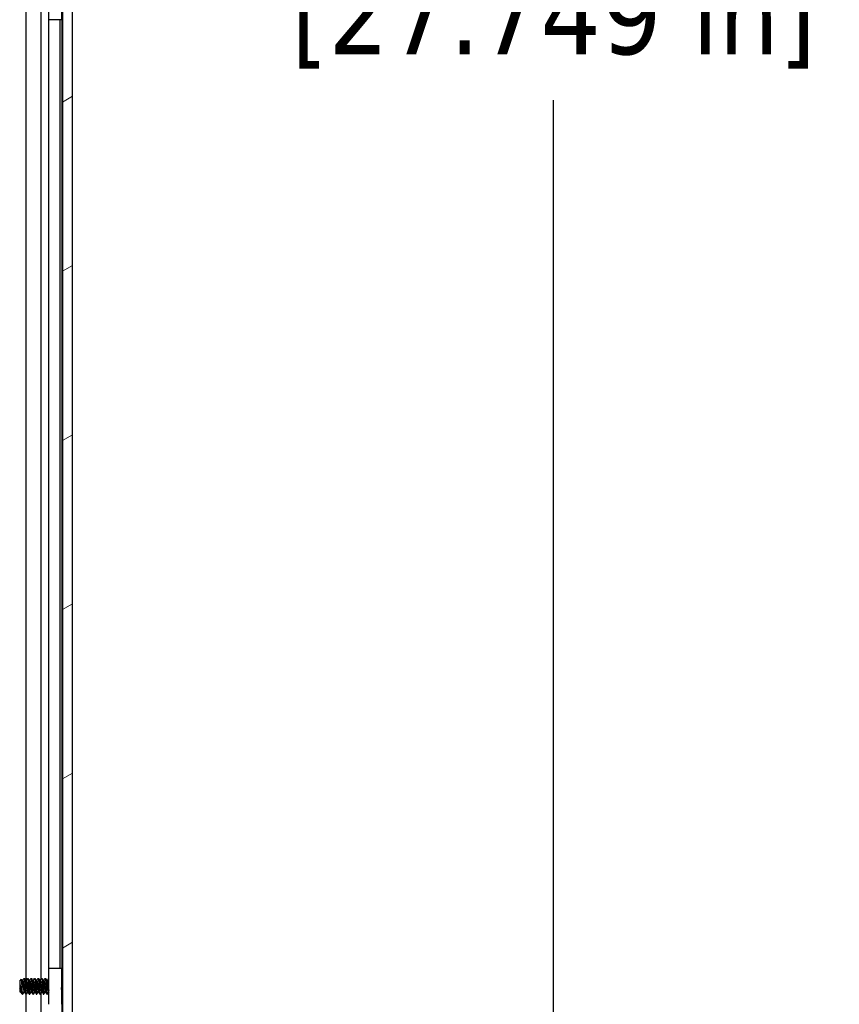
# Model space of a CAD drawing. Header units: millimetres. Extents: x 80 to 2248, y 80 to 1719.
# Tile 45 of 77: x 1234 to 1382, y 646 to 823. Entities that reach past the tile are written whole.
import ezdxf

# ---------------------------------------------------------------- set-up
doc = ezdxf.new("R2010")
doc.units = ezdxf.units.MM
doc.header["$LTSCALE"] = 8.333333
for name, color, linetype, lineweight in [('Dimension (ANSI)', 7, 'Continuous', 25), ('Hatch (ANSI)', 7, 'Continuous', 18), ('Visible (ANSI)', 7, 'Continuous', 25)]:
    doc.layers.add(name, color=color, linetype=linetype, lineweight=lineweight)
doc.styles.add('Note Text (ANSI)', font='tahoma.ttf')
doc.dimstyles.new('Default - mm (ANSI)', dxfattribs={"dimscale": 8.333333, "dimtxt": 1.75, "dimasz": 1.5, "dimexe": 2, "dimexo": 1, "dimgap": 0.8, "dimtad": 0, "dimtih": 1, "dimtoh": 1, "dimrnd": 1e-08, "dimzin": 0, "dimdsep": 46, "dimtxsty": 'Note Text (ANSI)', "dimblk": 'Filled-2', "dimcen": 0.09, "dimdle": 10, "dimclrd": 256, "dimclre": 256, "dimclrt": 256, "dimadec": 1, "dimazin": 0, "dimtfac": 1.741714, "dimtofl": 0, "dimtmove": 0, "dimatfit": 3, "dimldrblk": 'Filled-1', "dimfxl": 1, "dimtolj": 1, "dimtzin": 0, "dimlwd": -1, "dimlwe": -1, "dimarcsym": 0})

# ---------------------------------------------------------------- blocks, each defined once
blk = doc.blocks.new('Filled-2')
at = {"color": 0}
for p, q in [((0, 0), (-1, 0.167)), ((-1, 0.167), (-1, -0.167)), ((-1, 0), (0, 0)), ((-1, -0.167), (0, 0))]:
    blk.add_line(p, q, dxfattribs=at)
at = {"color": 0, "flags": 128}
blk.add_lwpolyline([(-1, -0.167), (0, 0), (-1, 0.167), (-1, -0.167)], dxfattribs=at)
at = {"color": 0}
blk.add_solid([(-1, -0.167), (0, 0), (-1, 0.167), (-1, -0.167)], dxfattribs=at)
blk = doc.blocks.new('*D11')
at = {"layer": 'Defpoints', "color": 0, "transparency": 16777216}
for p in [(1235.15, 1267.97), (1330.29, 1267.97), (1235.15, 563.14)]:
    blk.add_point(p, dxfattribs=at)
at = {"layer": 'Dimension (ANSI)', "transparency": 16777216}
for p, q in [((1243.48, 1267.97), (1346.96, 1267.97)), ((1330.29, 1255.47), (1330.29, 869.86)), ((1330.29, 575.64), (1330.29, 808.86)), ((1243.48, 563.14), (1346.96, 563.14))]:
    blk.add_line(p, q, dxfattribs=at)
at = {"layer": 'Dimension (ANSI)', "transparency": 16777216, "xscale": 12.5, "yscale": 12.5, "zscale": 12.5}
for p, rotation in [((1330.29, 1267.97), 90), ((1330.29, 563.14), 270)]:
    blk.add_blockref('Filled-2', p, dxfattribs=dict(at, rotation=rotation))
at = {"layer": 'Dimension (ANSI)', "transparency": 16777216, "char_height": 14.5833, "attachment_point": 5, "style": 'Note Text (ANSI)'}
for s, insert in [('\\A1; 704.83 mm', (1330.29, 853.65)), ('\\A1;[27.749 in]', (1330.29, 823.15))]:
    blk.add_mtext(s, dxfattribs=dict(at, insert=insert))
blk = doc.blocks.new('Filled-1')
at = {"color": 0}
for p, q in [((0, 0), (-1, 0.333)), ((-1, 0.333), (-1, -0.333)), ((-1, 0), (0, 0)), ((-1, -0.333), (0, 0))]:
    blk.add_line(p, q, dxfattribs=at)
at = {"color": 0, "flags": 128}
blk.add_lwpolyline([(-1, -0.333), (0, 0), (-1, 0.333), (-1, -0.333)], dxfattribs=at)
at = {"color": 0}
blk.add_solid([(-1, -0.333), (0, 0), (-1, 0.333), (-1, -0.333)], dxfattribs=at)

msp = doc.modelspace()

# ---------------------------------------------------------------- hatches: boundary and pattern name
at = {"layer": 'Hatch (ANSI)'}
h = msp.add_hatch(dxfattribs=at)
h.set_pattern_fill('ANSI31', color=256, scale=211.666667, angle=-15, style=0)
h.set_pattern_definition([(30, (0, 0), (-13.22917, 22.9136), [])])
h.paths.add_polyline_path([(1241.6537, 567.0588), (1243.4571, 567.0588), (1243.4571, 1264.0602), (1241.6537, 1264.0602)])

# ---------------------------------------------------------------- linework, layer by layer
at = {"layer": 'Visible (ANSI)'}
for p, q in [((1241.6537, 1264.0602), (1241.6537, 567.0588)), ((1243.4571, 567.0588), (1243.4571, 1264.0602)), ((1239.184, 823.4095), (1239.184, 829.9095)), ((1241.484, 829.9095), (1241.484, 823.4095)), ((1235.0914, 649.8523), (1235.0914, 825.2371)), ((1237.7981, 650.1109), (1237.7981, 825.4663)), ((1241.615, 650.1416), (1241.615, 825.3774)), ((1241.484, 823.4095), (1239.184, 823.4095)), ((1239.202, 652.1095), (1239.202, 823.4095)), ((1241.234, 652.1095), (1241.234, 823.4095)), ((1239.184, 652.1095), (1241.484, 652.1095)), ((1239.184, 645.6095), (1239.184, 652.1095)), ((1241.484, 652.1095), (1241.484, 645.6095)), ((1233.9321, 649.8057), (1234.2551, 650.1287)), ((1233.9321, 649.8057), (1233.9321, 647.9134)), ((1233.9787, 649.1827), (1233.9787, 648.4148)), ((1234.4182, 649.8523), (1234.4877, 649.8523)), ((1234.7258, 650.2819), (1234.8052, 650.2819)), ((1235.0532, 649.8523), (1235.1227, 649.8523)), ((1235.3608, 650.2819), (1235.4402, 650.2819)), ((1235.6882, 649.8523), (1235.7577, 649.8523)), ((1235.9958, 650.2819), (1236.0752, 650.2819)), ((1236.3232, 649.8523), (1236.3927, 649.8523)), ((1236.6308, 650.2819), (1236.7102, 650.2819)), ((1236.9582, 649.8523), (1237.0277, 649.8523)), ((1237.2658, 650.2819), (1237.3452, 650.2819)), ((1237.5932, 649.8523), (1237.6627, 649.8523)), ((1237.9008, 650.2819), (1237.9802, 650.2819)), ((1238.2282, 649.8523), (1238.2977, 649.8523)), ((1238.5358, 650.2819), (1238.6152, 650.2819)), ((1238.8632, 649.8523), (1238.9327, 649.8523)), ((1239.1708, 650.2819), (1239.184, 650.2819)), ((1241.484, 650.0106), (1241.6537, 650.1803)), ((1233.9321, 647.9134), (1234.0508, 647.7946)), ((1234.0908, 647.8667), (1234.1603, 647.8667)), ((1234.4083, 647.4371), (1234.4083, 647.8629)), ((1234.4083, 647.4371), (1234.4877, 647.4371)), ((1234.7258, 647.8667), (1234.7953, 647.8667)), ((1235.0433, 647.4371), (1235.1227, 647.4371)), ((1235.0914, 576.4695), (1235.0914, 647.4371)), ((1235.3608, 647.8667), (1235.4303, 647.8667)), ((1235.6783, 647.4371), (1235.7577, 647.4371)), ((1235.9958, 647.8667), (1236.0653, 647.8667)), ((1236.3133, 647.4371), (1236.3927, 647.4371)), ((1236.6308, 647.8667), (1236.7003, 647.8667)), ((1236.9483, 647.4371), (1237.0277, 647.4371)), ((1237.2658, 647.8667), (1237.3353, 647.8667)), ((1237.5833, 647.4371), (1237.6627, 647.4371)), ((1237.7981, 576.4695), (1237.7981, 647.6663)), ((1237.9008, 647.8667), (1237.9703, 647.8667)), ((1238.2183, 647.4371), (1238.2977, 647.4371)), ((1238.5358, 647.8667), (1238.6053, 647.8667)), ((1238.8533, 647.4371), (1238.9327, 647.4371)), ((1239.1708, 647.8667), (1239.184, 647.8667)), ((1241.5735, 647.6189), (1241.6537, 647.5387)), ((1241.615, 576.4695), (1241.615, 647.5774))]:
    msp.add_line(p, q, dxfattribs=at)
msp.add_ellipse((1239.0873, 648.8595), major_axis=(0, 0.343), ratio=0.10685664, start_param=0.4127074, end_param=2.72888525, dxfattribs=at)
for points, weights, knots in [([(1233.9787, 649.1827), (1233.9961, 649.0256), (1234.0114, 648.8595), (1234.0644, 648.2863), (1234.1173, 647.9997), (1234.1329, 647.9153), (1234.1505, 647.884)], [0.941670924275, 0.957095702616, 1, 0.866025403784, 1, 0.956426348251, 0.941196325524], [0.0279141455, 0.0279141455, 0.0279141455, 0.03125, 0.03125, 0.0416666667, 0.0416666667, 0.0450545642, 0.0450545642, 0.0450545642]), ([(1234.428, 649.8351), (1234.4456, 649.8037), (1234.4612, 649.7193), (1234.5141, 649.4327), (1234.5671, 648.8595), (1234.62, 648.2863), (1234.6729, 647.9997), (1234.6975, 647.8667), (1234.7258, 647.8667)], [0.941196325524, 0.956426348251, 1, 0.866025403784, 1, 0.866025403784, 1, 0.933012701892, 0.933012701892], [0.0799454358, 0.0799454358, 0.0799454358, 0.0833333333, 0.0833333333, 0.09375, 0.09375, 0.1041666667, 0.1041666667, 0.109375, 0.109375, 0.109375]), ([(1234.4877, 649.8523), (1234.516, 649.8523), (1234.5406, 649.7193), (1234.5935, 649.4327), (1234.6464, 648.8595), (1234.6994, 648.2863), (1234.7523, 647.9997), (1234.7679, 647.9153), (1234.7855, 647.884)], [0.933012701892, 0.933012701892, 1, 0.866025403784, 1, 0.866025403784, 1, 0.956426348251, 0.941196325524], [0.078125, 0.078125, 0.078125, 0.0833333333, 0.0833333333, 0.09375, 0.09375, 0.1041666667, 0.1041666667, 0.1075545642, 0.1075545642, 0.1075545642]), ([(1234.7119, 650.2695), (1234.7475, 650.3333), (1234.7787, 650.0914), (1234.8316, 649.6807), (1234.8846, 648.8595)], [0.937106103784, 0.916453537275, 1, 0.866025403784, 1], [0.0768375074, 0.0768375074, 0.0768375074, 0.0833333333, 0.0833333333, 0.09375, 0.09375, 0.09375]), ([(1234.8052, 650.2819), (1234.8335, 650.2819), (1234.8581, 650.0914), (1234.911, 649.6807), (1234.9639, 648.8595)], [0.933012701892, 0.933012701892, 1, 0.866025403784, 1], [0.140625, 0.140625, 0.140625, 0.1458333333, 0.1458333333, 0.15625, 0.15625, 0.15625]), ([(1235.063, 649.8351), (1235.0806, 649.8037), (1235.0962, 649.7193), (1235.1491, 649.4327), (1235.2021, 648.8595), (1235.255, 648.2863), (1235.3079, 647.9997), (1235.3325, 647.8667), (1235.3608, 647.8667)], [0.941196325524, 0.956426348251, 1, 0.866025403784, 1, 0.866025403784, 1, 0.933012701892, 0.933012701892], [0.1424454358, 0.1424454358, 0.1424454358, 0.1458333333, 0.1458333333, 0.15625, 0.15625, 0.1666666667, 0.1666666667, 0.171875, 0.171875, 0.171875]), ([(1235.1227, 649.8523), (1235.151, 649.8523), (1235.1756, 649.7193), (1235.2285, 649.4327), (1235.2814, 648.8595), (1235.3344, 648.2863), (1235.3873, 647.9997), (1235.4029, 647.9153), (1235.4205, 647.884)], [0.933012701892, 0.933012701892, 1, 0.866025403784, 1, 0.866025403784, 1, 0.956426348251, 0.941196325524], [0.140625, 0.140625, 0.140625, 0.1458333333, 0.1458333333, 0.15625, 0.15625, 0.1666666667, 0.1666666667, 0.1700545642, 0.1700545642, 0.1700545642]), ([(1235.3469, 650.2695), (1235.3825, 650.3333), (1235.4137, 650.0914), (1235.4666, 649.6807), (1235.5196, 648.8595)], [0.937106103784, 0.916453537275, 1, 0.866025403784, 1], [0.1393375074, 0.1393375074, 0.1393375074, 0.1458333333, 0.1458333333, 0.15625, 0.15625, 0.15625]), ([(1235.4402, 650.2819), (1235.4685, 650.2819), (1235.4931, 650.0914), (1235.546, 649.6807), (1235.5989, 648.8595)], [0.933012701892, 0.933012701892, 1, 0.866025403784, 1], [0.203125, 0.203125, 0.203125, 0.2083333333, 0.2083333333, 0.21875, 0.21875, 0.21875]), ([(1235.698, 649.8351), (1235.7156, 649.8037), (1235.7312, 649.7193), (1235.7841, 649.4327), (1235.8371, 648.8595), (1235.89, 648.2863), (1235.9429, 647.9997), (1235.9675, 647.8667), (1235.9958, 647.8667)], [0.941196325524, 0.956426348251, 1, 0.866025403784, 1, 0.866025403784, 1, 0.933012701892, 0.933012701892], [0.2049454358, 0.2049454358, 0.2049454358, 0.2083333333, 0.2083333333, 0.21875, 0.21875, 0.2291666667, 0.2291666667, 0.234375, 0.234375, 0.234375]), ([(1235.7577, 649.8523), (1235.786, 649.8523), (1235.8106, 649.7193), (1235.8635, 649.4327), (1235.9164, 648.8595), (1235.9694, 648.2863), (1236.0223, 647.9997), (1236.0379, 647.9153), (1236.0555, 647.884)], [0.933012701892, 0.933012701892, 1, 0.866025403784, 1, 0.866025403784, 1, 0.956426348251, 0.941196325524], [0.203125, 0.203125, 0.203125, 0.2083333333, 0.2083333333, 0.21875, 0.21875, 0.2291666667, 0.2291666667, 0.2325545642, 0.2325545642, 0.2325545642]), ([(1235.9819, 650.2695), (1236.0175, 650.3333), (1236.0487, 650.0914), (1236.1016, 649.6807), (1236.1546, 648.8595)], [0.937106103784, 0.916453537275, 1, 0.866025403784, 1], [0.2018375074, 0.2018375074, 0.2018375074, 0.2083333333, 0.2083333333, 0.21875, 0.21875, 0.21875]), ([(1236.0752, 650.2819), (1236.1035, 650.2819), (1236.1281, 650.0914), (1236.181, 649.6807), (1236.2339, 648.8595)], [0.933012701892, 0.933012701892, 1, 0.866025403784, 1], [0.265625, 0.265625, 0.265625, 0.2708333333, 0.2708333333, 0.28125, 0.28125, 0.28125]), ([(1236.333, 649.8351), (1236.3506, 649.8037), (1236.3662, 649.7193), (1236.4191, 649.4327), (1236.4721, 648.8595), (1236.525, 648.2863), (1236.5779, 647.9997), (1236.6025, 647.8667), (1236.6308, 647.8667)], [0.941196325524, 0.956426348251, 1, 0.866025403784, 1, 0.866025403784, 1, 0.933012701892, 0.933012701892], [0.2674454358, 0.2674454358, 0.2674454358, 0.2708333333, 0.2708333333, 0.28125, 0.28125, 0.2916666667, 0.2916666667, 0.296875, 0.296875, 0.296875]), ([(1236.3927, 649.8523), (1236.421, 649.8523), (1236.4456, 649.7193), (1236.4985, 649.4327), (1236.5514, 648.8595), (1236.6044, 648.2863), (1236.6573, 647.9997), (1236.6729, 647.9153), (1236.6905, 647.884)], [0.933012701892, 0.933012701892, 1, 0.866025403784, 1, 0.866025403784, 1, 0.956426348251, 0.941196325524], [0.265625, 0.265625, 0.265625, 0.2708333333, 0.2708333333, 0.28125, 0.28125, 0.2916666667, 0.2916666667, 0.2950545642, 0.2950545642, 0.2950545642]), ([(1236.6169, 650.2695), (1236.6525, 650.3333), (1236.6837, 650.0914), (1236.7366, 649.6807), (1236.7896, 648.8595)], [0.937106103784, 0.916453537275, 1, 0.866025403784, 1], [0.2643375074, 0.2643375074, 0.2643375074, 0.2708333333, 0.2708333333, 0.28125, 0.28125, 0.28125]), ([(1236.7102, 650.2819), (1236.7385, 650.2819), (1236.7631, 650.0914), (1236.816, 649.6807), (1236.8689, 648.8595)], [0.933012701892, 0.933012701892, 1, 0.866025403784, 1], [0.328125, 0.328125, 0.328125, 0.3333333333, 0.3333333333, 0.34375, 0.34375, 0.34375]), ([(1236.968, 649.8351), (1236.9856, 649.8037), (1237.0012, 649.7193), (1237.0541, 649.4327), (1237.1071, 648.8595), (1237.16, 648.2863), (1237.2129, 647.9997), (1237.2375, 647.8667), (1237.2658, 647.8667)], [0.941196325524, 0.956426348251, 1, 0.866025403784, 1, 0.866025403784, 1, 0.933012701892, 0.933012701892], [0.3299454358, 0.3299454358, 0.3299454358, 0.3333333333, 0.3333333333, 0.34375, 0.34375, 0.3541666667, 0.3541666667, 0.359375, 0.359375, 0.359375]), ([(1237.0277, 649.8523), (1237.056, 649.8523), (1237.0806, 649.7193), (1237.1335, 649.4327), (1237.1864, 648.8595), (1237.2394, 648.2863), (1237.2923, 647.9997), (1237.3079, 647.9153), (1237.3255, 647.884)], [0.933012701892, 0.933012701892, 1, 0.866025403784, 1, 0.866025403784, 1, 0.956426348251, 0.941196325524], [0.328125, 0.328125, 0.328125, 0.3333333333, 0.3333333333, 0.34375, 0.34375, 0.3541666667, 0.3541666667, 0.3575545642, 0.3575545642, 0.3575545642]), ([(1237.2519, 650.2695), (1237.2875, 650.3333), (1237.3187, 650.0914), (1237.3716, 649.6807), (1237.4246, 648.8595)], [0.937106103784, 0.916453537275, 1, 0.866025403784, 1], [0.3268375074, 0.3268375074, 0.3268375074, 0.3333333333, 0.3333333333, 0.34375, 0.34375, 0.34375]), ([(1237.3452, 650.2819), (1237.3735, 650.2819), (1237.3981, 650.0914), (1237.451, 649.6807), (1237.5039, 648.8595)], [0.933012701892, 0.933012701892, 1, 0.866025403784, 1], [0.390625, 0.390625, 0.390625, 0.3958333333, 0.3958333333, 0.40625, 0.40625, 0.40625]), ([(1237.603, 649.8351), (1237.6206, 649.8037), (1237.6362, 649.7193), (1237.6891, 649.4327), (1237.7421, 648.8595), (1237.795, 648.2863), (1237.8479, 647.9997), (1237.8725, 647.8667), (1237.9008, 647.8667)], [0.941196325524, 0.956426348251, 1, 0.866025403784, 1, 0.866025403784, 1, 0.933012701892, 0.933012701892], [0.3924454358, 0.3924454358, 0.3924454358, 0.3958333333, 0.3958333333, 0.40625, 0.40625, 0.4166666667, 0.4166666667, 0.421875, 0.421875, 0.421875]), ([(1237.6627, 649.8523), (1237.691, 649.8523), (1237.7156, 649.7193), (1237.7685, 649.4327), (1237.8214, 648.8595), (1237.8744, 648.2863), (1237.9273, 647.9997), (1237.9429, 647.9153), (1237.9605, 647.884)], [0.933012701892, 0.933012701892, 1, 0.866025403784, 1, 0.866025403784, 1, 0.956426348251, 0.941196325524], [0.390625, 0.390625, 0.390625, 0.3958333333, 0.3958333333, 0.40625, 0.40625, 0.4166666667, 0.4166666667, 0.4200545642, 0.4200545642, 0.4200545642]), ([(1237.8869, 650.2695), (1237.9225, 650.3333), (1237.9537, 650.0914), (1238.0066, 649.6807), (1238.0596, 648.8595)], [0.937106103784, 0.916453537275, 1, 0.866025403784, 1], [0.3893375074, 0.3893375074, 0.3893375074, 0.3958333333, 0.3958333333, 0.40625, 0.40625, 0.40625]), ([(1237.9802, 650.2819), (1238.0085, 650.2819), (1238.0331, 650.0914), (1238.086, 649.6807), (1238.1389, 648.8595)], [0.933012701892, 0.933012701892, 1, 0.866025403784, 1], [0.453125, 0.453125, 0.453125, 0.4583333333, 0.4583333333, 0.46875, 0.46875, 0.46875]), ([(1238.238, 649.8351), (1238.2556, 649.8037), (1238.2712, 649.7193), (1238.3241, 649.4327), (1238.3771, 648.8595), (1238.43, 648.2863), (1238.4829, 647.9997), (1238.5075, 647.8667), (1238.5358, 647.8667)], [0.941196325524, 0.956426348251, 1, 0.866025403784, 1, 0.866025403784, 1, 0.933012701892, 0.933012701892], [0.4549454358, 0.4549454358, 0.4549454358, 0.4583333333, 0.4583333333, 0.46875, 0.46875, 0.4791666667, 0.4791666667, 0.484375, 0.484375, 0.484375]), ([(1238.2977, 649.8523), (1238.326, 649.8523), (1238.3506, 649.7193), (1238.4035, 649.4327), (1238.4564, 648.8595), (1238.5094, 648.2863), (1238.5623, 647.9997), (1238.5779, 647.9153), (1238.5955, 647.884)], [0.933012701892, 0.933012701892, 1, 0.866025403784, 1, 0.866025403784, 1, 0.956426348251, 0.941196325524], [0.453125, 0.453125, 0.453125, 0.4583333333, 0.4583333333, 0.46875, 0.46875, 0.4791666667, 0.4791666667, 0.4825545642, 0.4825545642, 0.4825545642]), ([(1238.5219, 650.2695), (1238.5575, 650.3333), (1238.5887, 650.0914), (1238.6416, 649.6807), (1238.6946, 648.8595)], [0.937106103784, 0.916453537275, 1, 0.866025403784, 1], [0.4518375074, 0.4518375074, 0.4518375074, 0.4583333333, 0.4583333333, 0.46875, 0.46875, 0.46875]), ([(1238.6152, 650.2819), (1238.6435, 650.2819), (1238.6681, 650.0914), (1238.721, 649.6807), (1238.7739, 648.8595)], [0.933012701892, 0.933012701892, 1, 0.866025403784, 1], [0.515625, 0.515625, 0.515625, 0.5208333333, 0.5208333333, 0.53125, 0.53125, 0.53125]), ([(1238.873, 649.8351), (1238.8906, 649.8037), (1238.9062, 649.7193), (1238.9591, 649.4327), (1239.0121, 648.8595), (1239.065, 648.2863), (1239.1179, 647.9997), (1239.1425, 647.8667), (1239.1708, 647.8667)], [0.941196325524, 0.956426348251, 1, 0.866025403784, 1, 0.866025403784, 1, 0.933012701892, 0.933012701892], [0.5174454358, 0.5174454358, 0.5174454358, 0.5208333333, 0.5208333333, 0.53125, 0.53125, 0.5416666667, 0.5416666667, 0.546875, 0.546875, 0.546875]), ([(1238.9327, 649.8523), (1238.961, 649.8523), (1238.9856, 649.7193), (1239.0229, 649.5174), (1239.0646, 649.1287)], [0.933012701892, 0.933012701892, 1, 0.901722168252, 0.947628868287], [0.515625, 0.515625, 0.515625, 0.5208333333, 0.5208333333, 0.5284745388, 0.5284745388, 0.5284745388]), ([(1233.9787, 648.4148), (1234.0104, 648.1486), (1234.0379, 647.9997), (1234.0625, 647.8667), (1234.0908, 647.8667)], [0.933829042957, 0.925617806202, 1, 0.933012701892, 0.933012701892], [0.0358833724, 0.0358833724, 0.0358833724, 0.0416666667, 0.0416666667, 0.046875, 0.046875, 0.046875]), ([(1234.4083, 647.8629), (1234.4223, 647.7246), (1234.4348, 647.6277), (1234.466, 647.3857), (1234.5016, 647.4495)], [0.948065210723, 0.96476686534, 1, 0.916453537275, 0.937106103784], [0.10142725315, 0.10142725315, 0.10142725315, 0.10416666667, 0.10416666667, 0.11066249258, 0.11066249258, 0.11066249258]), ([(1234.8846, 648.8595), (1234.9375, 648.0383), (1234.9904, 647.6277), (1235.015, 647.4371), (1235.0433, 647.4371)], [1, 0.866025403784, 1, 0.933012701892, 0.933012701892], [0.09375, 0.09375, 0.09375, 0.1041666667, 0.1041666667, 0.109375, 0.109375, 0.109375]), ([(1234.9639, 648.8595), (1235.0169, 648.0383), (1235.0698, 647.6277), (1235.101, 647.3857), (1235.1366, 647.4495)], [1, 0.866025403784, 1, 0.916453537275, 0.937106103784], [0.15625, 0.15625, 0.15625, 0.1666666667, 0.1666666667, 0.1731624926, 0.1731624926, 0.1731624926]), ([(1235.5196, 648.8595), (1235.5725, 648.0383), (1235.6254, 647.6277), (1235.65, 647.4371), (1235.6783, 647.4371)], [1, 0.866025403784, 1, 0.933012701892, 0.933012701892], [0.15625, 0.15625, 0.15625, 0.1666666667, 0.1666666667, 0.171875, 0.171875, 0.171875]), ([(1235.5989, 648.8595), (1235.6519, 648.0383), (1235.7048, 647.6277), (1235.736, 647.3857), (1235.7716, 647.4495)], [1, 0.866025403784, 1, 0.916453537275, 0.937106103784], [0.21875, 0.21875, 0.21875, 0.2291666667, 0.2291666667, 0.2356624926, 0.2356624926, 0.2356624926]), ([(1236.1546, 648.8595), (1236.2075, 648.0383), (1236.2604, 647.6277), (1236.285, 647.4371), (1236.3133, 647.4371)], [1, 0.866025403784, 1, 0.933012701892, 0.933012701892], [0.21875, 0.21875, 0.21875, 0.2291666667, 0.2291666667, 0.234375, 0.234375, 0.234375]), ([(1236.2339, 648.8595), (1236.2869, 648.0383), (1236.3398, 647.6277), (1236.371, 647.3857), (1236.4066, 647.4495)], [1, 0.866025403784, 1, 0.916453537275, 0.937106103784], [0.28125, 0.28125, 0.28125, 0.2916666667, 0.2916666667, 0.2981624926, 0.2981624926, 0.2981624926]), ([(1236.7896, 648.8595), (1236.8425, 648.0383), (1236.8954, 647.6277), (1236.92, 647.4371), (1236.9483, 647.4371)], [1, 0.866025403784, 1, 0.933012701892, 0.933012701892], [0.28125, 0.28125, 0.28125, 0.2916666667, 0.2916666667, 0.296875, 0.296875, 0.296875]), ([(1236.8689, 648.8595), (1236.9219, 648.0383), (1236.9748, 647.6277), (1237.006, 647.3857), (1237.0416, 647.4495)], [1, 0.866025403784, 1, 0.916453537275, 0.937106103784], [0.34375, 0.34375, 0.34375, 0.3541666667, 0.3541666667, 0.3606624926, 0.3606624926, 0.3606624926]), ([(1237.4246, 648.8595), (1237.4775, 648.0383), (1237.5304, 647.6277), (1237.555, 647.4371), (1237.5833, 647.4371)], [1, 0.866025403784, 1, 0.933012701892, 0.933012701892], [0.34375, 0.34375, 0.34375, 0.3541666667, 0.3541666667, 0.359375, 0.359375, 0.359375]), ([(1237.5039, 648.8595), (1237.5569, 648.0383), (1237.6098, 647.6277), (1237.641, 647.3857), (1237.6766, 647.4495)], [1, 0.866025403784, 1, 0.916453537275, 0.937106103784], [0.40625, 0.40625, 0.40625, 0.4166666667, 0.4166666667, 0.4231624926, 0.4231624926, 0.4231624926]), ([(1238.0596, 648.8595), (1238.1125, 648.0383), (1238.1654, 647.6277), (1238.19, 647.4371), (1238.2183, 647.4371)], [1, 0.866025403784, 1, 0.933012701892, 0.933012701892], [0.40625, 0.40625, 0.40625, 0.4166666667, 0.4166666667, 0.421875, 0.421875, 0.421875]), ([(1238.1389, 648.8595), (1238.1919, 648.0383), (1238.2448, 647.6277), (1238.276, 647.3857), (1238.3116, 647.4495)], [1, 0.866025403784, 1, 0.916453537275, 0.937106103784], [0.46875, 0.46875, 0.46875, 0.4791666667, 0.4791666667, 0.4856624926, 0.4856624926, 0.4856624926]), ([(1238.6946, 648.8595), (1238.7475, 648.0383), (1238.8004, 647.6277), (1238.825, 647.4371), (1238.8533, 647.4371)], [1, 0.866025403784, 1, 0.933012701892, 0.933012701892], [0.46875, 0.46875, 0.46875, 0.4791666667, 0.4791666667, 0.484375, 0.484375, 0.484375]), ([(1238.7739, 648.8595), (1238.8269, 648.0383), (1238.8798, 647.6277), (1238.911, 647.3857), (1238.9466, 647.4495)], [1, 0.866025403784, 1, 0.916453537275, 0.937106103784], [0.53125, 0.53125, 0.53125, 0.5416666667, 0.5416666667, 0.5481624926, 0.5481624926, 0.5481624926])]:
    msp.add_rational_spline(points, weights, degree=2, knots=knots, dxfattribs=at)
for points in [[(1233.9787, 649.1827), (1234.0054, 649.0839), (1234.03, 648.9741), (1234.0521, 648.8595)], [(1234.2651, 650.1249), (1234.3192, 650.0282), (1234.3735, 649.9316), (1234.428, 649.8351)], [(1234.4778, 649.8523), (1234.5561, 649.9912), (1234.634, 650.1303), (1234.7119, 650.2695)], [(1234.8191, 650.2695), (1234.9002, 650.1246), (1234.9814, 649.9797), (1235.063, 649.8351)], [(1235.1128, 649.8523), (1235.1911, 649.9912), (1235.269, 650.1303), (1235.3469, 650.2695)], [(1235.4541, 650.2695), (1235.5352, 650.1246), (1235.6164, 649.9797), (1235.698, 649.8351)], [(1235.7478, 649.8523), (1235.8261, 649.9912), (1235.904, 650.1303), (1235.9819, 650.2695)], [(1236.0891, 650.2695), (1236.1702, 650.1246), (1236.2514, 649.9797), (1236.333, 649.8351)], [(1236.3828, 649.8523), (1236.4611, 649.9912), (1236.539, 650.1303), (1236.6169, 650.2695)], [(1236.7241, 650.2695), (1236.8052, 650.1246), (1236.8864, 649.9797), (1236.968, 649.8351)], [(1237.0178, 649.8523), (1237.0961, 649.9912), (1237.174, 650.1303), (1237.2519, 650.2695)], [(1237.3591, 650.2695), (1237.4402, 650.1246), (1237.5214, 649.9797), (1237.603, 649.8351)], [(1237.6528, 649.8523), (1237.7311, 649.9912), (1237.809, 650.1303), (1237.8869, 650.2695)], [(1237.9941, 650.2695), (1238.0752, 650.1246), (1238.1564, 649.9797), (1238.238, 649.8351)], [(1238.2878, 649.8523), (1238.3661, 649.9912), (1238.444, 650.1303), (1238.5219, 650.2695)], [(1238.6291, 650.2695), (1238.7102, 650.1246), (1238.7914, 649.9797), (1238.873, 649.8351)], [(1238.9228, 649.8523), (1239.0011, 649.9912), (1239.079, 650.1303), (1239.1569, 650.2695)], [(1241.6384, 650.1651), (1241.6435, 650.1742), (1241.6486, 650.1832), (1241.6537, 650.1923)], [(1234.1007, 647.8667), (1234.088, 647.8441), (1234.0753, 647.8215), (1234.0626, 647.7989)], [(1234.3763, 647.4818), (1234.3012, 647.616), (1234.2261, 647.7501), (1234.1505, 647.884)], [(1234.7357, 647.8667), (1234.6574, 647.7278), (1234.5795, 647.5887), (1234.5016, 647.4495)], [(1235.0294, 647.4495), (1234.9483, 647.5945), (1234.8671, 647.7393), (1234.7855, 647.884)], [(1235.3707, 647.8667), (1235.2924, 647.7278), (1235.2145, 647.5887), (1235.1366, 647.4495)], [(1235.6644, 647.4495), (1235.5833, 647.5945), (1235.5021, 647.7393), (1235.4205, 647.884)], [(1236.0057, 647.8667), (1235.9274, 647.7278), (1235.8495, 647.5887), (1235.7716, 647.4495)], [(1236.2994, 647.4495), (1236.2183, 647.5945), (1236.1371, 647.7393), (1236.0555, 647.884)], [(1236.6407, 647.8667), (1236.5624, 647.7278), (1236.4845, 647.5887), (1236.4066, 647.4495)], [(1236.9344, 647.4495), (1236.8533, 647.5945), (1236.7721, 647.7393), (1236.6905, 647.884)], [(1237.2757, 647.8667), (1237.1974, 647.7278), (1237.1195, 647.5887), (1237.0416, 647.4495)], [(1237.5694, 647.4495), (1237.4883, 647.5945), (1237.4071, 647.7393), (1237.3255, 647.884)], [(1237.9107, 647.8667), (1237.8324, 647.7278), (1237.7545, 647.5887), (1237.6766, 647.4495)], [(1238.2044, 647.4495), (1238.1233, 647.5945), (1238.0421, 647.7393), (1237.9605, 647.884)], [(1238.5457, 647.8667), (1238.4674, 647.7278), (1238.3895, 647.5887), (1238.3116, 647.4495)], [(1238.8394, 647.4495), (1238.7583, 647.5945), (1238.6771, 647.7393), (1238.5955, 647.884)], [(1239.1807, 647.8667), (1239.1024, 647.7278), (1239.0245, 647.5887), (1238.9466, 647.4495)], [(1241.5786, 647.6138), (1241.5479, 647.5591), (1241.5173, 647.5043), (1241.4866, 647.4495)]]:
    msp.add_open_spline(points, degree=3, dxfattribs=at)
for points, knots in [([(1234.3572, 648.8595), (1234.3504, 649.0178), (1234.3444, 649.142), (1234.3335, 649.3514), (1234.3275, 649.4583), (1234.313, 649.6941), (1234.3045, 649.8128), (1234.2926, 649.9531), (1234.2889, 649.9941), (1234.277, 650.0935), (1234.2684, 650.1286), (1234.258, 650.1308), (1234.2566, 650.1302), (1234.2551, 650.1287)], [-0.327507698, -0.327507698, -0.327507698, -0.327507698, -0.298679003, -0.298679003, -0.265137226, -0.265137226, -0.218249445, -0.218249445, -0.194983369, -0.194983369, -0.148477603, -0.148477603, -0.140894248, -0.140894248, -0.140894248, -0.140894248]), ([(1239.0726, 649.1737), (1239.0832, 649.2169), (1239.0986, 649.2617), (1239.1369, 649.3409), (1239.1588, 649.3766), (1239.184, 649.4096)], [0, 0, 0, 0, 0.0142453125, 0.0142453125, 0.0267228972, 0.0267228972, 0.0267228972, 0.0267228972]), ([(1234.0626, 647.7989), (1234.0569, 647.7888), (1234.051, 647.7905), (1234.0361, 647.8248), (1234.0272, 647.8731), (1234.0111, 648.0166), (1234.0044, 648.0943), (1233.9924, 648.2363), (1233.9856, 648.3224), (1233.9787, 648.4148)], [-0.0993809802, -0.0993809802, -0.0993809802, -0.0993809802, -0.0821352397, -0.0821352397, -0.0557038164, -0.0557038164, -0.030124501, -0.030124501, 0, 0, 0, 0]), ([(1234.0521, 648.8595), (1234.0622, 648.8073), (1234.0814, 648.7085), (1234.1255, 648.4881), (1234.144, 648.3971), (1234.1908, 648.1701), (1234.2184, 648.04), (1234.2786, 647.7707), (1234.3036, 647.6701), (1234.3531, 647.5204), (1234.381, 647.4644), (1234.4083, 647.4371)], [-0.169469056, -0.169469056, -0.169469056, -0.169469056, -0.142100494, -0.142100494, -0.122546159, -0.122546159, -0.091769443, -0.091769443, -0.050399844, -0.050399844, 0, 0, 0, 0]), ([(1234.4083, 647.8629), (1234.3999, 647.999), (1234.3911, 648.1559), (1234.3823, 648.3265), (1234.378, 648.4119), (1234.3737, 648.4991), (1234.3695, 648.5883), (1234.3653, 648.6775), (1234.3611, 648.7694), (1234.3572, 648.8595)], [0, 0, 0, 0, 0.00054045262, 0.00054045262, 0.00054045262, 0.00081067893, 0.00081067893, 0.00081067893, 0.00108090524, 0.00108090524, 0.00108090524, 0.00108090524]), ([(1239.184, 648.3095), (1239.1696, 648.3283), (1239.1563, 648.3479), (1239.1279, 648.3956), (1239.1137, 648.4245), (1239.0897, 648.484), (1239.08, 648.515), (1239.0726, 648.5453)], [0.0124956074, 0.0124956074, 0.0124956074, 0.0124956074, 0.0195994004, 0.0195994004, 0.029259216, 0.029259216, 0.0392505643, 0.0392505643, 0.0392505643, 0.0392505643]), ([(1241.5735, 647.6189), (1241.5655, 647.6268), (1241.5576, 647.66), (1241.5435, 647.7656), (1241.5363, 647.8434), (1241.5181, 648.0813), (1241.5091, 648.2126), (1241.4946, 648.4438), (1241.4892, 648.5343), (1241.484, 648.6266)], [-0.529903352, -0.529903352, -0.529903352, -0.529903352, -0.438646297, -0.438646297, -0.360774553, -0.360774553, -0.293383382, -0.293383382, -0.252937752, -0.252937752, -0.252937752, -0.252937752])]:
    msp.add_open_spline(points, degree=3, knots=knots, dxfattribs=at)
for points, weights in [([(1239.1569, 650.2695), (1239.1704, 650.2937), (1239.184, 650.2709)], [0.937106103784, 0.929158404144, 0.936641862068]), ([(1239.1436, 648.3693), (1239.1645, 648.1984), (1239.184, 648.0774)], [0.933024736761, 0.93236201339, 0.96819343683]), ([(1241.484, 647.4452), (1241.4853, 647.4471), (1241.4866, 647.4495)], [0.935675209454, 0.936314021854, 0.937106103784])]:
    msp.add_rational_spline(points, weights, degree=2, dxfattribs=at)

# ---------------------------------------------------------------- dimensions: what is measured, and where the dimension line sits
at = {"layer": 'Dimension (ANSI)'}
dim = msp.add_linear_dim(base=(1330.294, 1267.9745), p1=(1235.1477, 563.1445), p2=(1235.1477, 1267.9745), angle=90, text=' <> mm\\X[27.749 in]', dimstyle='Default - mm (ANSI)', override={"dimgap": 0.8, "dimdec": 2, "dimpost": '', "dimtol": 0, "dimlim": 0, "dimtp": 0, "dimtm": 0, "dimtdec": 2, "dimatfit": 1}, dxfattribs=at)
dim.commit()
dim.dimension.update_dxf_attribs({"geometry": '*D11', "text_midpoint": (1330.294, 839.3595), "dimtype": 160})

doc.saveas('drawing.dxf')
